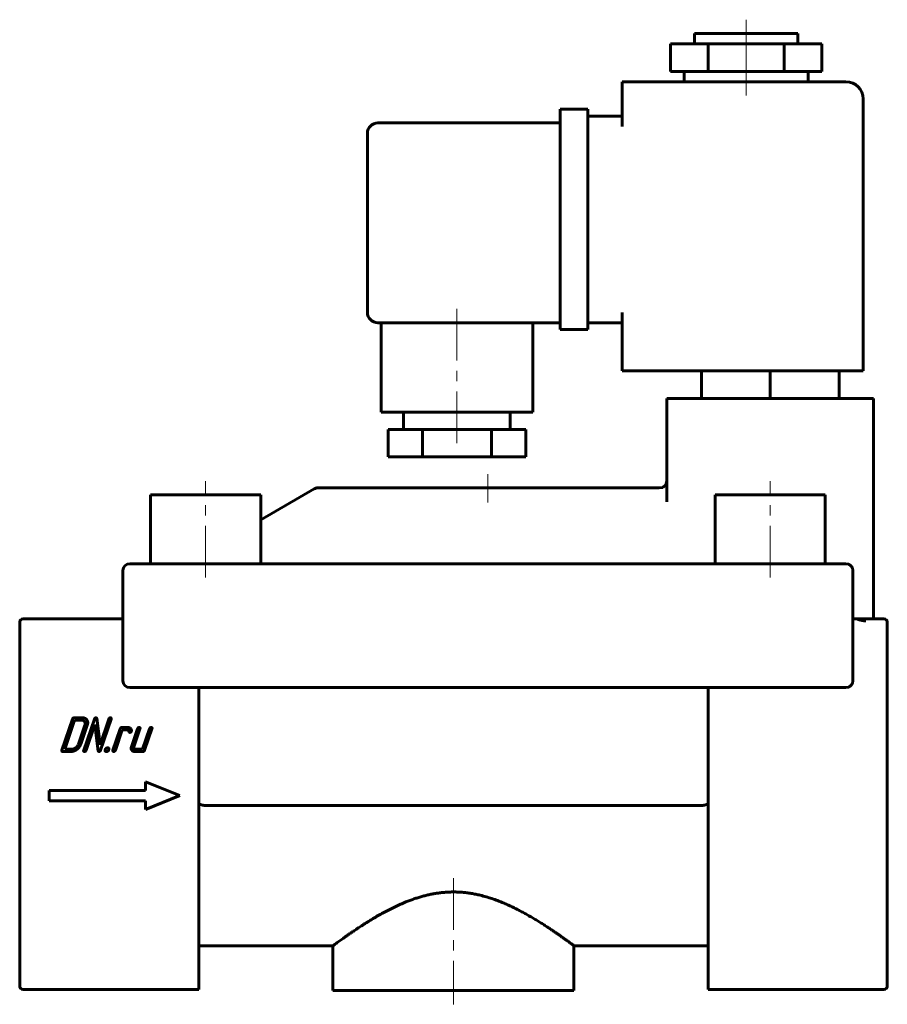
# Model space of a CAD drawing. Header units: millimetres. Extents: x 131 to 257, y 114 to 257.
import ezdxf

# ---------------------------------------------------------------- set-up
doc = ezdxf.new("R2010")
doc.units = ezdxf.units.MM
doc.linetypes.add('K5LT_AXLED', pattern=[12, 7.5, -1.5, 1.5, -1.5])
doc.linetypes.add('K5LT_BASIC', pattern=[0])
doc.layers.add('Системный слой (1)', color=7, linetype='Continuous', true_color=0x6c6c6c)

# ---------------------------------------------------------------- blocks, each defined once
blk = doc.blocks.new('U0')
at = {"layer": 'Системный слой (1)', "color": 150, "linetype": 'K5LT_BASIC', "lineweight": 60, "true_color": 0x0080ff}
for p, q in [((224.9, 189.54), (224.9, 189.51)), ((224.9, 189.51), (224.9, 189.48)), ((224.9, 189.48), (224.9, 189.45))]:
    blk.add_line(p, q, dxfattribs=at)
blk = doc.blocks.new('U1')
at = {"layer": 'Системный слой (1)', "color": 150, "linetype": 'K5LT_BASIC', "lineweight": 60, "true_color": 0x0080ff}
for p, q in [((176.4, 122.05), (156.9, 122.05)), ((230.9, 122.05), (211.4, 122.05))]:
    blk.add_line(p, q, dxfattribs=at)
blk = doc.blocks.new('U2')
at = {"layer": 'Системный слой (1)', "color": 150, "linetype": 'K5LT_BASIC', "lineweight": 60, "true_color": 0x0080ff}
for p, q in [((224.32, 188.63), (224.74, 189)), ((224.74, 189), (224.9, 189.54)), ((223.77, 188.54), (224.32, 188.63))]:
    blk.add_line(p, q, dxfattribs=at)

msp = doc.modelspace()

# ---------------------------------------------------------------- linework, layer by layer
at = {"layer": 'Системный слой (1)', "color": 30, "linetype": 'K5LT_AXLED', "lineweight": 18, "true_color": 0xff8000}
for p, q in [((236.4, 251.05), (236.4, 256.55)), ((236.4, 245.55), (236.4, 251.05)), ((194.4, 214.55), (194.4, 195.05)), ((198.9, 186.42), (198.9, 190.55)), ((157.9, 175.55), (157.9, 189.55)), ((239.9, 175.55), (239.9, 189.55)), ((193.9, 131.87), (193.9, 113.55))]:
    msp.add_line(p, q, dxfattribs=at)
at = {"layer": 'Системный слой (1)', "color": 150, "linetype": 'K5LT_BASIC', "lineweight": 60, "true_color": 0x0080ff}
for p, q in [((228.9, 254.55), (243.9, 254.55)), ((228.9, 253.05), (228.9, 254.55)), ((243.9, 253.05), (243.9, 254.55)), ((225.4, 253.05), (230.9, 253.05)), ((225.4, 249.05), (225.4, 253.05)), ((230.9, 249.05), (230.9, 253.05)), ((230.9, 253.05), (241.9, 253.05)), ((241.9, 249.05), (241.9, 253.05)), ((241.9, 253.05), (247.4, 253.05)), ((247.4, 249.05), (247.4, 253.05)), ((225.4, 249.05), (230.9, 249.05)), ((227.4, 247.55), (227.4, 249.05)), ((230.9, 249.05), (241.9, 249.05)), ((241.9, 249.05), (247.4, 249.05)), ((245.4, 247.55), (245.4, 249.05)), ((218.4, 245.05), (218.4, 247.55)), ((250.9, 247.55), (218.4, 247.55)), ((218.4, 241.05), (218.4, 245.05)), ((253.4, 205.55), (253.4, 245.05)), ((213.4, 243.55), (209.4, 243.55)), ((209.4, 241.05), (209.4, 243.55)), ((213.4, 243.55), (213.4, 241.05)), ((218.4, 242.55), (213.4, 242.55)), ((209.4, 241.55), (182.9, 241.55)), ((209.4, 214.05), (209.4, 241.05)), ((213.4, 214.05), (213.4, 241.05)), ((181.4, 214.05), (181.4, 240.05)), ((209.4, 211.55), (209.4, 214.05)), ((213.4, 214.05), (213.4, 211.55)), ((218.4, 205.55), (218.4, 214.05)), ((209.4, 212.55), (182.9, 212.55)), ((183.4, 212.55), (183.4, 199.55)), ((205.4, 212.55), (205.4, 199.55)), ((218.4, 212.55), (213.4, 212.55)), ((213.4, 211.55), (209.4, 211.55)), ((218.4, 205.55), (250.9, 205.55)), ((229.9, 205.55), (229.9, 201.55)), ((239.9, 205.55), (239.9, 201.55)), ((249.9, 205.55), (249.9, 201.55)), ((253.4, 205.55), (250.9, 205.55)), ((224.9, 201.55), (224.9, 186.52)), ((224.9, 201.55), (227.4, 201.55)), ((252.4, 201.55), (227.4, 201.55)), ((252.4, 201.55), (254.9, 201.55)), ((254.9, 201.55), (254.9, 169.55)), ((205.4, 199.55), (183.4, 199.55)), ((186.65, 199.55), (186.65, 197.05)), ((202.15, 199.55), (202.15, 197.05)), ((184.4, 197.05), (184.4, 193.05)), ((189.4, 197.05), (184.4, 197.05)), ((189.4, 197.05), (189.4, 193.05)), ((199.4, 197.05), (189.4, 197.05)), ((199.4, 197.05), (199.4, 193.05)), ((204.4, 197.05), (199.4, 197.05)), ((204.4, 197.05), (204.4, 193.05)), ((189.4, 193.05), (184.4, 193.05)), ((199.4, 193.05), (189.4, 193.05)), ((204.4, 193.05), (199.4, 193.05)), ((149.9, 187.55), (165.9, 187.55)), ((149.9, 177.55), (149.9, 187.55)), ((173.67, 188.42), (165.9, 183.94)), ((165.9, 177.55), (165.9, 187.55)), ((201.85, 188.55), (174.17, 188.55)), ((223.63, 188.55), (201.85, 188.55)), ((231.9, 187.55), (247.9, 187.55)), ((231.9, 177.55), (231.9, 187.55)), ((247.9, 177.55), (247.9, 187.55)), ((146.9, 177.55), (148.9, 177.55)), ((148.9, 177.55), (248.9, 177.55)), ((248.9, 177.55), (250.9, 177.55)), ((145.9, 160.55), (145.9, 176.55)), ((251.9, 176.55), (251.9, 160.55)), ((130.9, 168.91), (130.9, 169.05)), ((130.9, 168.91), (130.9, 163.49)), ((145.9, 169.55), (131.4, 169.55)), ((251.9, 169.55), (252.4, 169.55)), ((252.4, 169.55), (253.78, 169.55)), ((253.78, 169.55), (256.4, 169.55)), ((256.9, 169.05), (256.9, 168.91)), ((256.9, 168.91), (256.9, 163.49)), ((130.9, 163.14), (130.9, 163.49)), ((130.9, 163.14), (130.9, 131.14)), ((256.9, 163.49), (256.9, 163.14)), ((256.9, 163.14), (256.9, 131.14)), ((148.9, 159.55), (146.9, 159.55)), ((248.9, 159.55), (148.9, 159.55)), ((156.9, 159.55), (156.9, 131.14)), ((230.9, 159.55), (230.9, 131.14)), ((250.9, 159.55), (248.9, 159.55)), ((138.57, 154.98), (137.03, 150.45)), ((138.86, 154.81), (137.44, 150.62)), ((140.02, 155.16), (138.8, 155.16)), ((139.91, 154.81), (138.86, 154.81)), ((141.75, 154.98), (140.2, 150.45)), ((142.57, 151.24), (142.1, 155.05)), ((143.84, 154.98), (142.57, 151.24)), ((142.65, 150.45), (144.19, 154.98)), ((139.42, 151.32), (140.37, 154.11)), ((139.77, 151.32), (140.72, 154.11)), ((140.55, 150.45), (141.83, 154.19)), ((141.83, 154.19), (142.29, 150.37)), ((145.5, 153.58), (144.44, 150.45)), ((144.79, 150.45), (145.79, 153.41)), ((146.61, 153.76), (145.74, 153.76)), ((145.79, 153.41), (146.49, 153.41)), ((148.02, 153.58), (147.13, 150.97)), ((147.48, 150.97), (148.37, 153.58)), ((149.76, 153.58), (148.75, 150.62)), ((149.04, 150.45), (150.11, 153.58)), ((137.14, 150.27), (138.36, 150.27)), ((137.44, 150.62), (138.48, 150.62)), ((147.59, 150.27), (148.81, 150.27)), ((148.75, 150.62), (147.71, 150.62)), ((154.16, 143.87), (149.16, 145.87)), ((149.16, 145.87), (149.16, 144.62)), ((149.16, 144.62), (135.16, 144.62)), ((135.16, 144.62), (135.16, 143.12)), ((135.16, 143.12), (149.16, 143.12)), ((149.16, 141.87), (154.16, 143.87)), ((149.16, 143.12), (149.16, 141.87)), ((229.66, 142.41), (158.14, 142.41)), ((130.9, 130.71), (130.9, 131.14)), ((130.9, 130.71), (130.9, 116.28)), ((156.9, 131.14), (156.9, 130.28)), ((156.9, 130.28), (156.9, 115.84)), ((230.9, 130.28), (230.9, 131.14)), ((230.9, 130.28), (230.9, 115.84)), ((256.9, 131.14), (256.9, 130.71)), ((256.9, 130.71), (256.9, 116.28)), ((176.4, 122.05), (176.4, 115.55)), ((211.4, 122.05), (211.4, 115.55)), ((130.9, 116.21), (130.9, 116.28)), ((156.9, 115.84), (156.9, 115.71)), ((230.9, 115.71), (230.9, 115.84)), ((256.9, 116.28), (256.9, 116.21)), ((156.9, 115.71), (131.4, 115.71)), ((211.4, 115.55), (176.4, 115.55)), ((256.4, 115.71), (230.9, 115.71))]:
    msp.add_line(p, q, dxfattribs=at)
for centre, radius, start, end in [((250.9, 245.05), 2.5, 0, 90), ((182.9, 240.05), 1.5, 90, 180), ((182.9, 214.05), 1.5, 180, 270), ((174.17, 187.55), 1, 90, 120), ((223.63, 187.55), 1, 82.3033, 90), ((146.9, 176.55), 1, 90, 180), ((250.9, 176.55), 1, 0, 90), ((131.4, 169.05), 0.5, 90, 180), ((256.4, 169.05), 0.5, 0, 90), ((146.9, 160.55), 1, 180, 270), ((250.9, 160.55), 1, 270, 0), ((131.4, 116.21), 0.5, 180, 270), ((256.4, 116.21), 0.5, 270, 0)]:
    msp.add_arc(centre, radius, start, end, dxfattribs=at)
for points, knots in [([(252.4, 169.55), (252.47, 169.55), (252.6, 169.46), (252.81, 169.4), (253, 169.35), (253.2, 169.31), (253.4, 169.28), (253.59, 169.26), (253.72, 169.26), (253.78, 169.26)], [0, 0, 0, 0, 0.193964, 0.36211, 0.507229, 0.645554, 0.777087, 0.892041, 1, 1, 1, 1]), ([(158.14, 142.41), (158.11, 142.41), (158.05, 142.41), (157.97, 142.42), (157.89, 142.42), (157.81, 142.43), (157.73, 142.44), (157.64, 142.45), (157.56, 142.47), (157.48, 142.48), (157.41, 142.5), (157.33, 142.52), (157.25, 142.54), (157.18, 142.57), (157.11, 142.59), (157.04, 142.62), (156.97, 142.65), (156.92, 142.67), (156.9, 142.68)], [0, 0, 0, 0, 0.063505, 0.127399, 0.191675, 0.256349, 0.321287, 0.386123, 0.450769, 0.514905, 0.578762, 0.641658, 0.70382, 0.764772, 0.825081, 0.884198, 0.942544, 1, 1, 1, 1]), ([(229.66, 142.41), (229.69, 142.41), (229.75, 142.41), (229.83, 142.42), (229.91, 142.42), (229.99, 142.43), (230.08, 142.44), (230.16, 142.45), (230.24, 142.47), (230.32, 142.48), (230.4, 142.5), (230.47, 142.52), (230.55, 142.54), (230.62, 142.57), (230.69, 142.59), (230.76, 142.62), (230.83, 142.65), (230.88, 142.67), (230.9, 142.68)], [0, 0, 0, 0, 0.063505, 0.127399, 0.191675, 0.256349, 0.321287, 0.386123, 0.450769, 0.514905, 0.578762, 0.641658, 0.70382, 0.764772, 0.825081, 0.884198, 0.942544, 1, 1, 1, 1]), ([(211.4, 122.05), (211.4, 122.05), (211.37, 122.07), (211.24, 122.17), (211.01, 122.34), (210.74, 122.54), (210.45, 122.75), (210.13, 122.98), (209.76, 123.25), (209.36, 123.53), (208.95, 123.82), (208.54, 124.1), (208.08, 124.41), (207.58, 124.74), (207.05, 125.09), (206.49, 125.44), (205.91, 125.8), (205.32, 126.15), (204.72, 126.5), (204.11, 126.84), (203.49, 127.17), (202.86, 127.49), (202.23, 127.8), (201.59, 128.09), (200.95, 128.36), (200.26, 128.63), (199.49, 128.91), (198.65, 129.17), (197.86, 129.38), (197.13, 129.54), (196.48, 129.66), (195.82, 129.76), (195.18, 129.82), (194.54, 129.86), (194.12, 129.87), (193.71, 129.87), (193.32, 129.86), (192.74, 129.83), (192.16, 129.78), (191.59, 129.7), (191.02, 129.61), (190.45, 129.5), (189.88, 129.37), (189.3, 129.21), (188.73, 129.04), (188.15, 128.85), (187.56, 128.64), (186.91, 128.39), (186.19, 128.08), (185.41, 127.72), (184.64, 127.34), (183.88, 126.95), (183.14, 126.54), (182.48, 126.16), (181.9, 125.81), (181.33, 125.45), (180.71, 125.06), (180.07, 124.64), (179.51, 124.27), (179.02, 123.94), (178.61, 123.65), (178.23, 123.38), (177.88, 123.13), (177.57, 122.91), (177.27, 122.7), (176.98, 122.49), (176.73, 122.3), (176.56, 122.18), (176.47, 122.1), (176.41, 122.06), (176.4, 122.05), (176.4, 122.05)], [0.4999943, 0.4999943, 0.4999943, 0.4999943, 0.5098841, 0.5218978, 0.5334357, 0.5430414, 0.550793, 0.5589634, 0.5674146, 0.5761484, 0.5831137, 0.590316, 0.5978772, 0.6055604, 0.6133737, 0.6211946, 0.6289129, 0.6365229, 0.643888, 0.6511182, 0.6581944, 0.6652493, 0.6721386, 0.6788828, 0.6853549, 0.6916998, 0.699783, 0.7077834, 0.7156976, 0.7216194, 0.7274986, 0.7332675, 0.7389678, 0.7444709, 0.7498445, 0.7499974, 0.755028, 0.7601473, 0.7651815, 0.7701916, 0.7752203, 0.780291, 0.7855, 0.7908057, 0.7962658, 0.8017847, 0.8074828, 0.8133022, 0.8213549, 0.8295731, 0.8379548, 0.846602, 0.855348, 0.8641876, 0.8709376, 0.8777165, 0.8870194, 0.8965193, 0.9062137, 0.9136659, 0.9211749, 0.9287098, 0.9362137, 0.9435133, 0.9506392, 0.9596141, 0.9699272, 0.9795571, 0.9864791, 0.9926173, 1, 1, 1, 1])]:
    msp.add_open_spline(points, degree=3, knots=knots, dxfattribs=at)
for points in [[(138.8, 155.16), (138.63, 155.16), (138.57, 154.98)], [(140.33, 154.6), (140.19, 154.81), (139.91, 154.81)], [(140.66, 154.85), (140.46, 155.16), (140.02, 155.16)], [(140.37, 154.11), (140.47, 154.4), (140.33, 154.6)], [(140.72, 154.11), (140.87, 154.55), (140.66, 154.85)], [(141.97, 155.16), (141.8, 155.16), (141.75, 154.98)], [(142.1, 155.05), (142.09, 155.16), (141.97, 155.16)], [(144.07, 155.16), (143.9, 155.16), (143.84, 154.98)], [(144.19, 154.98), (144.25, 155.16), (144.07, 155.16)], [(145.74, 153.76), (145.56, 153.76), (145.5, 153.58)], [(146.49, 153.41), (146.7, 153.41), (146.74, 153.23)], [(146.98, 153.62), (146.84, 153.76), (146.61, 153.76)], [(146.74, 153.23), (146.79, 153.05), (146.88, 153.05)], [(146.88, 153.05), (147.06, 153.05), (147.12, 153.21)], [(147.13, 153.28), (147.13, 153.49), (146.98, 153.62)], [(147.12, 153.21), (147.13, 153.25), (147.13, 153.28)], [(148.25, 153.76), (148.08, 153.76), (148.02, 153.58)], [(148.37, 153.58), (148.43, 153.76), (148.25, 153.76)], [(149.99, 153.76), (149.82, 153.76), (149.76, 153.58)], [(150.11, 153.58), (150.17, 153.76), (149.99, 153.76)], [(137.03, 150.45), (136.97, 150.27), (137.14, 150.27)], [(138.36, 150.27), (138.8, 150.27), (139.21, 150.58)], [(138.48, 150.62), (138.77, 150.62), (139.05, 150.82)], [(139.05, 150.82), (139.32, 151.03), (139.42, 151.32)], [(139.21, 150.58), (139.62, 150.88), (139.77, 151.32)], [(140.2, 150.45), (140.14, 150.27), (140.32, 150.27)], [(140.32, 150.27), (140.49, 150.27), (140.55, 150.45)], [(142.29, 150.37), (142.31, 150.27), (142.42, 150.27)], [(142.42, 150.27), (142.59, 150.27), (142.65, 150.45)], [(143.32, 150.53), (143.23, 150.27), (143.49, 150.27)], [(143.67, 150.8), (143.41, 150.8), (143.32, 150.53)], [(143.49, 150.27), (143.75, 150.27), (143.84, 150.53)], [(143.84, 150.53), (143.93, 150.8), (143.67, 150.8)], [(144.44, 150.45), (144.38, 150.27), (144.55, 150.27)], [(144.55, 150.27), (144.73, 150.27), (144.79, 150.45)], [(147.13, 150.97), (147.03, 150.68), (147.16, 150.48)], [(147.16, 150.48), (147.3, 150.27), (147.59, 150.27)], [(147.5, 150.72), (147.43, 150.83), (147.48, 150.97)], [(147.71, 150.62), (147.56, 150.62), (147.5, 150.72)], [(148.81, 150.27), (148.98, 150.27), (149.04, 150.45)]]:
    msp.add_open_spline(points, degree=2, dxfattribs=at)

# ---------------------------------------------------------------- block references
at = {"layer": 'Системный слой (1)'}
for name in ['U2', 'U0', 'U1']:
    msp.add_blockref(name, (0, 0), dxfattribs=at)

doc.saveas('drawing.dxf')
